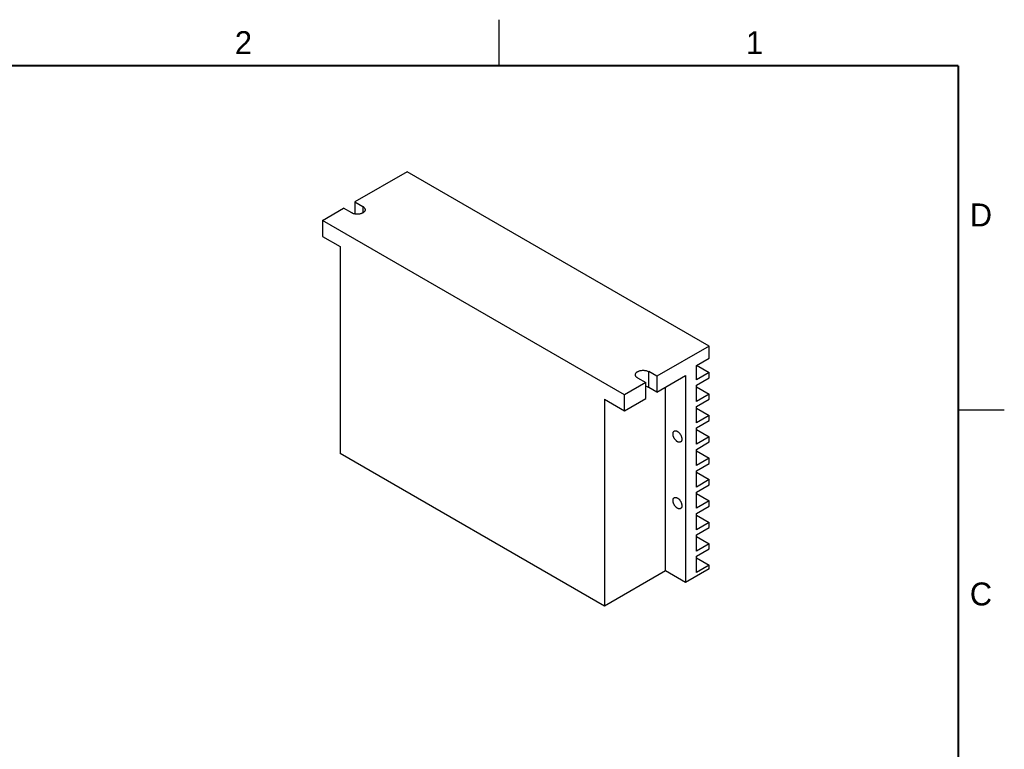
# Model space of a CAD drawing. Header units: inches. Extents: x 0 to 22, y 0 to 17.
# Tile 11 of 11: x 11.3 to 22, y 9.1 to 17. Entities that reach past the tile are written whole.
import ezdxf

# ---------------------------------------------------------------- set-up
doc = ezdxf.new("R2010")
doc.units = ezdxf.units.IN
doc.header["$LTSCALE"] = 1.21
doc.header["$MEASUREMENT"] = 0
doc.layers.get('0').update_dxf_attribs({"linetype": 'CONTINUOUS'})
doc.styles.add('TEXTSTYLE_2', font='txt')

msp = doc.modelspace()

# ---------------------------------------------------------------- linework, layer by layer
at = {"color": 2, "linetype": 'CONTINUOUS'}
for p, q in [((16.5, 16.5), (16.5, 17)), ((22, 12.75), (21.5, 12.75))]:
    msp.add_line(p, q, dxfattribs=at)
at = {"color": 6, "linetype": 'CONTINUOUS'}
for p, q in [((15.499, 15.346), (14.929, 15.018)), ((18.787, 13.448), (15.499, 15.346)), ((14.929, 15.018), (14.929, 14.886)), ((14.929, 15.018), (15.018, 14.967)), ((14.579, 14.815), (14.809, 14.948)), ((14.898, 14.897), (14.809, 14.948)), ((15.018, 14.967), (15.018, 14.897)), ((14.579, 14.815), (14.579, 14.642)), ((17.867, 12.917), (14.579, 14.815)), ((14.579, 14.642), (14.771, 14.532)), ((14.771, 14.532), (14.771, 12.28)), ((18.787, 13.448), (18.217, 13.119)), ((18.787, 13.318), (18.787, 13.448)), ((18.648, 13.238), (18.787, 13.318)), ((18.648, 13.239), (18.787, 13.159)), ((18.648, 13.079), (18.648, 13.238)), ((18.009, 13.101), (18.097, 13.05)), ((18.217, 13.119), (18.129, 13.17)), ((18.129, 12.997), (18.129, 13.17)), ((18.217, 12.946), (18.53, 13.126)), ((18.217, 13.119), (18.217, 12.946)), ((18.53, 13.126), (18.53, 10.875)), ((18.787, 13.159), (18.648, 13.079)), ((18.648, 13.022), (18.787, 13.102)), ((18.787, 13.102), (18.787, 13.159)), ((18.097, 13.05), (17.867, 12.917)), ((18.097, 12.876), (18.097, 13.05)), ((18.217, 12.946), (18.129, 12.997)), ((18.311, 11.002), (18.311, 12.999)), ((18.648, 12.845), (18.648, 13.022)), ((18.648, 13.005), (18.787, 12.925)), ((17.648, 12.87), (17.867, 12.743)), ((17.648, 12.87), (17.648, 10.619)), ((17.867, 12.743), (17.867, 12.917)), ((17.867, 12.743), (18.097, 12.876)), ((18.787, 12.925), (18.648, 12.845)), ((18.648, 12.789), (18.787, 12.869)), ((18.787, 12.869), (18.787, 12.925)), ((18.648, 12.612), (18.648, 12.789)), ((18.648, 12.773), (18.787, 12.692)), ((18.787, 12.692), (18.648, 12.612)), ((18.787, 12.637), (18.787, 12.692)), ((18.648, 12.557), (18.787, 12.637)), ((18.648, 12.38), (18.648, 12.557)), ((18.648, 12.54), (18.787, 12.46)), ((18.787, 12.46), (18.648, 12.38)), ((18.787, 12.404), (18.787, 12.46)), ((18.648, 12.324), (18.787, 12.404)), ((17.648, 10.619), (14.771, 12.28)), ((18.648, 12.147), (18.648, 12.324)), ((18.648, 12.307), (18.787, 12.227)), ((18.787, 12.227), (18.648, 12.147)), ((18.787, 12.171), (18.787, 12.227)), ((18.648, 12.091), (18.787, 12.171)), ((18.648, 11.914), (18.648, 12.091)), ((18.648, 12.074), (18.787, 11.994)), ((18.787, 11.994), (18.648, 11.914)), ((18.648, 11.858), (18.787, 11.938)), ((18.787, 11.938), (18.787, 11.994)), ((18.648, 11.682), (18.648, 11.858)), ((18.648, 11.842), (18.787, 11.762)), ((18.787, 11.762), (18.648, 11.682)), ((18.648, 11.626), (18.787, 11.706)), ((18.787, 11.706), (18.787, 11.762)), ((18.648, 11.449), (18.648, 11.626)), ((18.648, 11.609), (18.787, 11.529)), ((18.787, 11.529), (18.648, 11.449)), ((18.648, 11.393), (18.787, 11.473)), ((18.787, 11.473), (18.787, 11.529)), ((18.648, 11.216), (18.648, 11.393)), ((18.648, 11.376), (18.787, 11.296)), ((18.787, 11.296), (18.648, 11.216)), ((18.787, 11.24), (18.787, 11.296)), ((18.648, 11.16), (18.787, 11.24)), ((18.648, 10.984), (18.648, 11.16)), ((18.648, 11.144), (18.787, 11.064)), ((18.787, 11.064), (18.648, 10.984)), ((18.787, 11.023), (18.787, 11.064)), ((18.311, 11.002), (17.648, 10.619)), ((18.53, 10.875), (18.311, 11.002)), ((18.787, 11.023), (18.53, 10.875))]:
    msp.add_line(p, q, dxfattribs=at)
at = {"color": 7, "linetype": 'CONTINUOUS', "const_width": 0.02}
for points in [[(21.5, 16.5), (0.5, 16.5)], [(21.5, 0.5), (21.5, 16.5)]]:
    msp.add_lwpolyline(points, dxfattribs=at)
at = {"color": 6, "linetype": 'CONTINUOUS'}
for points, knots in [([(15.018, 14.967), (15.02, 14.966), (15.023, 14.963), (15.03, 14.958), (15.035, 14.952), (15.039, 14.946), (15.041, 14.942), (15.042, 14.937), (15.043, 14.933), (15.043, 14.932)], [0, 0, 0, 0, 0.148448, 0.289503, 0.5484, 0.667827, 0.781863, 0.891984, 1, 1, 1, 1]), ([(15.043, 14.932), (15.043, 14.93), (15.042, 14.927), (15.041, 14.922), (15.039, 14.917), (15.035, 14.911), (15.03, 14.906), (15.023, 14.901), (15.02, 14.898), (15.018, 14.897)], [0, 0, 0, 0, 0.108066, 0.218219, 0.332249, 0.451634, 0.710459, 0.851516, 1, 1, 1, 1]), ([(15.018, 14.897), (15.016, 14.896), (15.012, 14.894), (15.002, 14.89), (14.99, 14.886), (14.974, 14.883), (14.958, 14.882), (14.941, 14.883), (14.925, 14.886), (14.913, 14.89), (14.904, 14.894), (14.9, 14.896), (14.898, 14.897)], [0, 0, 0, 0, 0.055779, 0.114156, 0.237358, 0.366991, 0.499959, 0.632939, 0.762592, 0.885825, 0.944215, 1, 1, 1, 1]), ([(18.009, 13.17), (18.011, 13.171), (18.015, 13.173), (18.024, 13.177), (18.037, 13.181), (18.052, 13.184), (18.069, 13.185), (18.085, 13.184), (18.101, 13.181), (18.114, 13.177), (18.123, 13.173), (18.127, 13.171), (18.129, 13.17)], [0, 0, 0, 0, 0.055779, 0.114156, 0.237358, 0.366991, 0.499959, 0.632939, 0.762592, 0.885825, 0.944215, 1, 1, 1, 1]), ([(17.984, 13.135), (17.984, 13.137), (17.984, 13.14), (17.986, 13.145), (17.988, 13.15), (17.991, 13.156), (17.997, 13.162), (18.003, 13.167), (18.007, 13.169), (18.009, 13.17)], [0, 0, 0, 0, 0.108066, 0.218219, 0.332249, 0.451635, 0.710459, 0.851516, 1, 1, 1, 1]), ([(18.009, 13.101), (18.007, 13.102), (18.003, 13.104), (17.997, 13.109), (17.991, 13.115), (17.988, 13.121), (17.986, 13.126), (17.984, 13.131), (17.984, 13.134), (17.984, 13.135)], [0, 0, 0, 0, 0.148484, 0.289517, 0.548314, 0.667722, 0.781772, 0.891932, 1, 1, 1, 1]), ([(18.129, 12.997), (18.127, 12.998), (18.122, 13), (18.112, 13.005), (18.103, 13.007), (18.097, 13.008)], [0, 0, 0, 0, 0.233698, 0.479468, 1, 1, 1, 1]), ([(18.394, 12.491), (18.394, 12.493), (18.394, 12.496), (18.395, 12.503), (18.396, 12.509), (18.399, 12.514), (18.402, 12.518), (18.404, 12.52), (18.407, 12.522), (18.408, 12.523)], [0, 0, 0, 0, 0.148361, 0.289415, 0.548445, 0.667812, 0.781776, 0.891891, 1, 1, 1, 1]), ([(18.476, 12.404), (18.475, 12.403), (18.471, 12.401), (18.465, 12.401), (18.458, 12.401), (18.451, 12.403), (18.444, 12.406), (18.437, 12.41), (18.43, 12.416), (18.423, 12.422), (18.417, 12.43), (18.411, 12.438), (18.406, 12.446), (18.402, 12.455), (18.398, 12.464), (18.396, 12.474), (18.394, 12.483), (18.394, 12.488), (18.394, 12.491)], [0, 0, 0, 0, 0.042815, 0.087393, 0.135158, 0.187047, 0.243467, 0.304393, 0.36946, 0.438054, 0.50936, 0.582409, 0.656173, 0.729576, 0.801585, 0.871253, 0.937684, 1, 1, 1, 1]), ([(18.408, 12.523), (18.409, 12.524), (18.413, 12.525), (18.419, 12.526), (18.426, 12.526), (18.433, 12.524), (18.44, 12.521), (18.447, 12.516), (18.454, 12.511), (18.461, 12.504), (18.467, 12.497), (18.473, 12.489), (18.478, 12.48), (18.482, 12.471), (18.486, 12.462), (18.488, 12.453), (18.49, 12.444), (18.49, 12.438), (18.49, 12.435)], [0, 0, 0, 0, 0.042815, 0.087393, 0.135158, 0.187047, 0.243467, 0.304393, 0.36946, 0.438054, 0.50936, 0.582409, 0.656173, 0.729576, 0.801585, 0.871253, 0.937684, 1, 1, 1, 1]), ([(18.49, 12.435), (18.49, 12.434), (18.49, 12.43), (18.489, 12.424), (18.488, 12.417), (18.485, 12.412), (18.482, 12.409), (18.48, 12.406), (18.477, 12.405), (18.476, 12.404)], [0, 0, 0, 0, 0.148361, 0.289415, 0.548445, 0.667812, 0.781776, 0.891891, 1, 1, 1, 1]), ([(18.394, 11.767), (18.394, 11.769), (18.394, 11.772), (18.395, 11.779), (18.396, 11.785), (18.399, 11.79), (18.402, 11.793), (18.404, 11.796), (18.407, 11.798), (18.408, 11.798)], [0, 0, 0, 0, 0.148361, 0.289415, 0.548445, 0.667812, 0.781776, 0.891891, 1, 1, 1, 1]), ([(18.408, 11.798), (18.409, 11.799), (18.413, 11.801), (18.419, 11.802), (18.426, 11.801), (18.433, 11.799), (18.44, 11.796), (18.447, 11.792), (18.454, 11.787), (18.461, 11.78), (18.467, 11.773), (18.473, 11.765), (18.478, 11.756), (18.482, 11.747), (18.486, 11.738), (18.488, 11.729), (18.49, 11.72), (18.49, 11.714), (18.49, 11.711)], [0, 0, 0, 0, 0.042815, 0.087393, 0.135158, 0.187047, 0.243467, 0.304393, 0.36946, 0.438054, 0.50936, 0.582409, 0.656173, 0.729576, 0.801585, 0.871253, 0.937684, 1, 1, 1, 1]), ([(18.476, 11.68), (18.475, 11.679), (18.471, 11.677), (18.465, 11.676), (18.458, 11.677), (18.451, 11.679), (18.444, 11.682), (18.437, 11.686), (18.43, 11.692), (18.423, 11.698), (18.417, 11.705), (18.411, 11.713), (18.406, 11.722), (18.402, 11.731), (18.398, 11.74), (18.396, 11.749), (18.394, 11.758), (18.394, 11.764), (18.394, 11.767)], [0, 0, 0, 0, 0.042815, 0.087393, 0.135158, 0.187047, 0.243467, 0.304393, 0.36946, 0.438054, 0.50936, 0.582409, 0.656173, 0.729576, 0.801585, 0.871253, 0.937684, 1, 1, 1, 1]), ([(18.49, 11.711), (18.49, 11.709), (18.49, 11.706), (18.489, 11.699), (18.488, 11.693), (18.485, 11.688), (18.482, 11.685), (18.48, 11.682), (18.477, 11.68), (18.476, 11.68)], [0, 0, 0, 0, 0.148361, 0.289415, 0.548445, 0.667812, 0.781776, 0.891891, 1, 1, 1, 1])]:
    msp.add_open_spline(points, degree=3, knots=knots, dxfattribs=at)

# ---------------------------------------------------------------- texts
at = {"color": 2, "linetype": 'CONTINUOUS', "char_height": 0.25, "width": 0.25, "attachment_point": 1, "line_spacing_factor": 0.9, "style": 'TEXTSTYLE_2'}
for s, insert in [('2', (13.625, 16.875)), ('1', (19.188, 16.875)), ('D', (21.625, 15)), ('C', (21.625, 10.875))]:
    msp.add_mtext(s, dxfattribs=dict(at, insert=insert))

doc.saveas('drawing.dxf')
